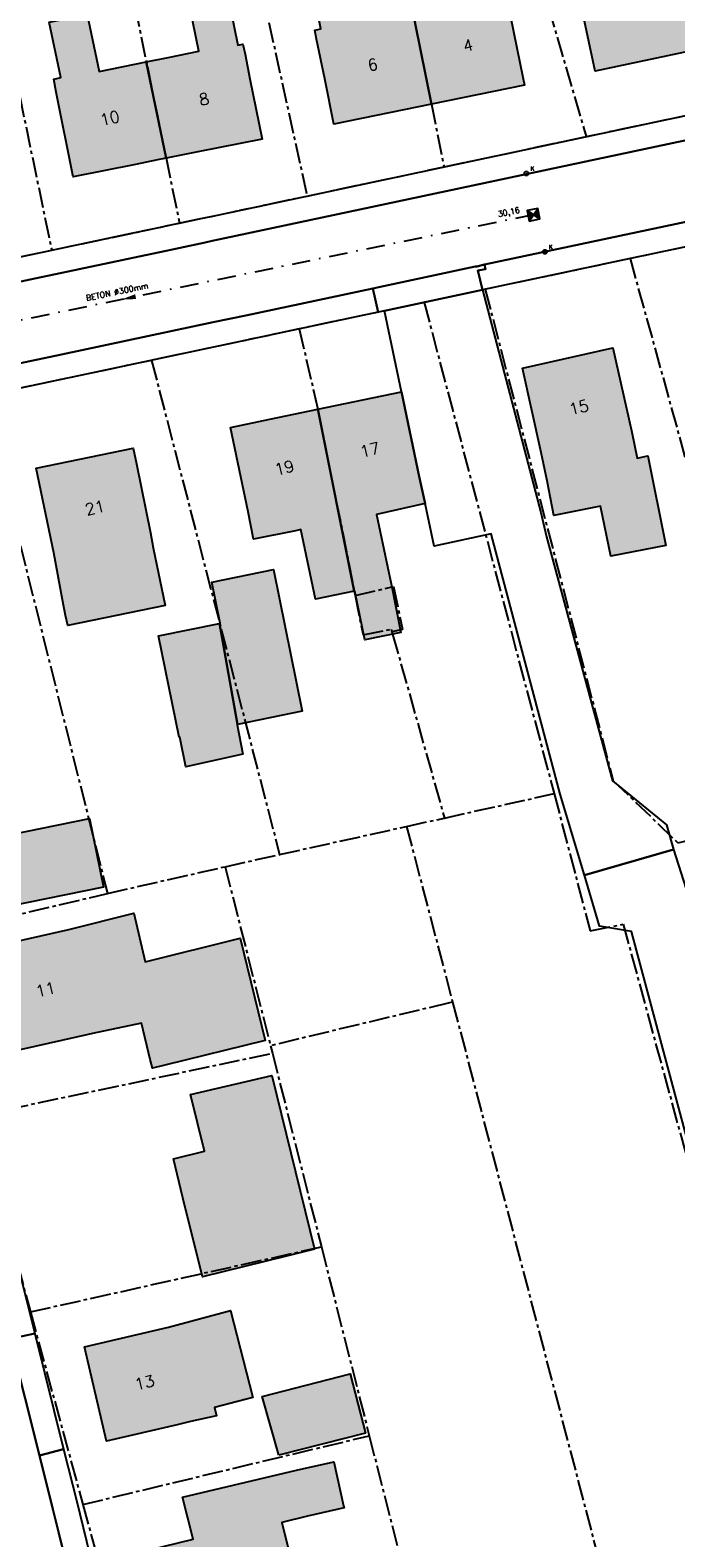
# Model space of a CAD drawing. Header units: metres. Extents: x 202952 to 203755, y 348959 to 349702.
# Tile 15 of 91: x 203051 to 203096, y 349399 to 349503. Entities that reach past the tile are written whole.
import ezdxf
from ezdxf.enums import TextEntityAlignment as Align

# ---------------------------------------------------------------- set-up
doc = ezdxf.new("R2010")
doc.units = ezdxf.units.M
doc.linetypes.add('1-200 CENTER', pattern=[4.28625, 2.8575, -0.47625, 0.47625, -0.47625])
doc.linetypes.add('1-200 DASHDOT', pattern=[2.54, 1.27, -0.635, 0, -0.635])
for name, color, linetype in [('PH-BEST-BEBOUWING', 1, 'Continuous'), ('PH-BEST-BEBOUWING-ARCERING', 254, 'Continuous'), ('PH-BEST-HUISNUMMER', 7, 'Continuous'), ('PH-BEST-KADASTRALE-GRENS', 240, '1-200 CENTER'), ('PH-BEST-KOLK', 8, 'Continuous'), ('PH-BEST-PUT-HANDHAVEN', 84, 'Continuous'), ('PH-BEST-RIO-HANDHAVEN-GEMENGD', 44, '1-200 DASHDOT'), ('PH-BEST-RIO-TEKST', 8, 'Continuous'), ('PH-BEST-RIO-TEKST-VLOEIVLAK', 8, 'Continuous'), ('PH-BEST-WEGDEEL', 254, 'Continuous')]:
    doc.layers.add(name, color=color, linetype=linetype)
doc.styles.add('ROMANS', font='romans.shx')

# ---------------------------------------------------------------- blocks, each defined once
blk = doc.blocks.new('*U35')
blk.add_circle((0, 0), 0.142)
at = {"ltscale": 0.05, "style": 'ROMANS'}
blk.add_text('K', height=0.3, dxfattribs=at).set_placement((0.28, 0.19))
blk = doc.blocks.new('*U12')
h = blk.add_hatch(color=256)
h.paths.add_polyline_path([(0, 0), (-0.375, 0.375), (-0.375, -0.375)])
h.paths.add_polyline_path([(0.375, 0.375), (0, 0), (0.375, -0.375)])
for p, q in [((-0.375, -0.375), (0.375, 0.375)), ((-0.375, 0.375), (0.375, -0.375))]:
    blk.add_line(p, q)
blk.add_lwpolyline([(-0.375, -0.375), (0.375, -0.375), (0.375, 0.375), (-0.375, 0.375)], close=True)
blk = doc.blocks.new('Materialisatie')
blk.add_solid([(-1.04, 0.17), (-1.04, -0.17), (0, 0)])
at = {"style": 'ROMANS'}
blk.add_attdef('MATERIALISATIE', (-2.63, 0.66), '', height=0.4, dxfattribs=at)

msp = doc.modelspace()

# ---------------------------------------------------------------- hatches: boundary and pattern name
at = {"layer": 'PH-BEST-BEBOUWING-ARCERING'}
for points in [[(203089.16, 349506.41), (203088.81, 349508.01), (203089.15, 349508.08), (203088.67, 349510.22), (203088.37, 349511.58), (203092.37, 349512.44), (203093.1, 349509.23), (203096.11, 349509.88), (203098.72, 349510.45), (203100.49, 349503.78), (203100.11, 349503.69), (203098.05, 349503.22), (203098.26, 349502.22), (203097.72, 349502.1), (203090.42, 349500.54)], [(203076.76, 349508.72), (203076.96, 349507.61), (203077.15, 349507.65), (203079.05, 349498.25), (203072.28, 349496.87), (203071.64, 349500), (203071.08, 349502.75), (203070.95, 349503.38), (203071.38, 349503.47), (203070.57, 349507.47), (203071.91, 349507.74), (203071.31, 349510.72), (203076.02, 349511.67), (203076.62, 349508.69)], [(203079.05, 349498.25), (203077.15, 349507.65), (203076.96, 349507.61), (203076.76, 349508.72), (203076.67, 349509.17), (203082.72, 349510.35), (203082.82, 349509.88), (203083.66, 349505.79), (203084.21, 349505.89), (203084.3, 349505.44), (203085.41, 349500), (203085.5, 349499.56)], [(203059.26, 349501.18), (203060.78, 349501.5), (203062.9, 349501.93), (203062.12, 349505.79), (203064.79, 349506.34), (203065.6, 349502.34), (203065.96, 349502.42), (203066.11, 349501.71), (203066.45, 349500), (203067.29, 349495.83), (203062.83, 349494.94), (203060.64, 349494.5)], [(203060.64, 349494.5), (203060.03, 349494.38), (203058.5, 349494.07), (203054.19, 349493.21), (203053.01, 349499.09), (203052.84, 349499.99), (203053.13, 349500.05), (203053.32, 349500.09), (203052.52, 349503.94), (203053.44, 349504.13), (203055.16, 349504.48), (203055.98, 349500.51), (203059.26, 349501.18)], [(203086.67, 349474.08), (203085.36, 349479.93), (203091.64, 349481.34), (203092.95, 349475.49), (203093.32, 349473.7), (203094.07, 349473.85), (203095.32, 349467.64), (203091.5, 349466.89), (203090.79, 349470.36), (203087.55, 349469.72), (203087.07, 349472.12)], [(203073.69, 349464.46), (203071.17, 349477.09), (203076.97, 349478.3), (203078.19, 349472.43), (203078.61, 349470.54), (203075.24, 349469.78), (203075.99, 349466.18), (203076.25, 349464.97), (203076.28, 349464.89), (203076.92, 349461.59), (203074.43, 349461.1), (203073.74, 349464.47)], [(203066.33, 349469.96), (203065.11, 349475.83), (203067.83, 349476.4), (203071.17, 349477.09), (203073.69, 349464.46), (203071, 349463.91), (203069.99, 349468.74), (203069.62, 349468.66), (203066.7, 349468.07)], [(203052.84, 349467.12), (203051.62, 349472.99), (203058.34, 349474.39), (203058.57, 349473.3), (203059.56, 349468.52), (203059.73, 349467.47), (203060.57, 349463.47), (203053.81, 349462.08), (203053.66, 349462.79), (203053.45, 349463.86)], [(203064.33, 349462.22), (203064.39, 349462.24), (203063.81, 349465.1), (203068.08, 349465.96), (203070.07, 349456.15), (203065.59, 349455.21)], [(203065.59, 349455.21), (203065.56, 349455.2), (203065.96, 349453.15), (203062, 349452.29), (203061.59, 349454.34), (203061.54, 349454.33), (203060.11, 349461.37), (203064.33, 349462.22)], [(203048.73, 349447.36), (203055.31, 349448.7), (203056.28, 349443.93), (203049.7, 349442.6)], [(203055.52, 349433.79), (203055.23, 349433.72), (203049.67, 349432.46), (203048.79, 349436.32), (203048.03, 349439.67), (203053.88, 349441), (203058.4, 349442.12), (203059.18, 349438.75), (203065.77, 349440.39), (203067.5, 349433.3), (203060.55, 349431.59), (203059.68, 349431.37), (203059.53, 349431.99), (203058.92, 349434.51)], [(203068.98, 349418.33), (203063.15, 349416.9), (203061.8, 349422.39), (203061.14, 349425.08), (203063.3, 349425.61), (203062.33, 349429.56), (203067.98, 349430.88), (203070.94, 349418.81)], [(203061.39, 349406.64), (203056.49, 349405.5), (203054.97, 349412.05), (203060.81, 349413.41), (203065.11, 349414.56), (203066.66, 349408.52), (203063.99, 349407.84), (203064.14, 349407.27), (203062.33, 349406.86)], [(203068.45, 349404.53), (203067.31, 349408.61), (203073.41, 349410.17), (203074.46, 349406.06)], [(203059.55, 349393.16), (203058.43, 349397.7), (203062.5, 349398.71), (203061.78, 349401.62), (203069.68, 349403.48), (203072.27, 349404.06), (203072.94, 349401.02), (203072.98, 349400.88), (203070.45, 349400.31), (203068.66, 349399.85), (203069.71, 349395.65)]]:
    msp.add_hatch(color=256, dxfattribs=at).paths.add_polyline_path(points)

# ---------------------------------------------------------------- linework, layer by layer
at = {"layer": 'PH-BEST-BEBOUWING'}
for points in [[(203089.16, 349506.41), (203088.81, 349508.01), (203089.15, 349508.08), (203088.67, 349510.22), (203088.37, 349511.58), (203092.37, 349512.44), (203093.1, 349509.23), (203096.11, 349509.88), (203098.72, 349510.45), (203100.49, 349503.78), (203100.11, 349503.69), (203098.05, 349503.22), (203098.26, 349502.22), (203097.72, 349502.1), (203090.42, 349500.54), (203089.16, 349506.41)], [(203076.76, 349508.72), (203076.96, 349507.61), (203077.15, 349507.65), (203079.05, 349498.25), (203072.28, 349496.87), (203071.64, 349500), (203071.08, 349502.75), (203070.95, 349503.38), (203071.38, 349503.47), (203070.57, 349507.47), (203071.91, 349507.74), (203071.31, 349510.72), (203076.02, 349511.67), (203076.62, 349508.69), (203076.76, 349508.72)], [(203079.05, 349498.25), (203077.15, 349507.65), (203076.96, 349507.61), (203076.76, 349508.72), (203076.67, 349509.17), (203082.72, 349510.35), (203082.82, 349509.88), (203083.66, 349505.79), (203084.21, 349505.89), (203084.3, 349505.44), (203085.41, 349500), (203085.5, 349499.56), (203079.05, 349498.25)], [(203059.26, 349501.18), (203060.78, 349501.5), (203062.9, 349501.93), (203062.12, 349505.79), (203064.79, 349506.34), (203065.6, 349502.34), (203065.96, 349502.42), (203066.11, 349501.71), (203066.45, 349500), (203067.29, 349495.83), (203062.83, 349494.94), (203060.64, 349494.5), (203059.26, 349501.18)], [(203060.64, 349494.5), (203060.03, 349494.38), (203058.5, 349494.07), (203054.19, 349493.21), (203053.01, 349499.09), (203052.84, 349499.99), (203053.13, 349500.05), (203053.32, 349500.09), (203052.52, 349503.94), (203053.44, 349504.13), (203055.16, 349504.48), (203055.98, 349500.51), (203059.26, 349501.18), (203060.64, 349494.5)], [(203086.67, 349474.08), (203085.36, 349479.93), (203091.64, 349481.34), (203092.95, 349475.49), (203093.32, 349473.7), (203094.07, 349473.85), (203095.32, 349467.64), (203091.5, 349466.89), (203090.79, 349470.36), (203087.55, 349469.72), (203087.07, 349472.12), (203086.67, 349474.08)], [(203073.69, 349464.46), (203071.17, 349477.09), (203076.97, 349478.3), (203078.19, 349472.43), (203078.61, 349470.54), (203075.24, 349469.78), (203075.99, 349466.18), (203076.25, 349464.97), (203076.28, 349464.89), (203076.92, 349461.59), (203074.43, 349461.1), (203073.74, 349464.47), (203073.69, 349464.46)], [(203066.33, 349469.96), (203065.11, 349475.83), (203067.83, 349476.4), (203071.17, 349477.09), (203073.69, 349464.46), (203071, 349463.91), (203069.99, 349468.74), (203069.62, 349468.66), (203066.7, 349468.07), (203066.33, 349469.96)], [(203052.84, 349467.12), (203051.62, 349472.99), (203058.34, 349474.39), (203058.57, 349473.3), (203059.56, 349468.52), (203059.73, 349467.47), (203060.57, 349463.47), (203053.81, 349462.08), (203053.66, 349462.79), (203053.45, 349463.86), (203052.84, 349467.12)], [(203064.33, 349462.22), (203064.39, 349462.24), (203063.81, 349465.1), (203068.08, 349465.96), (203070.07, 349456.15), (203065.59, 349455.21), (203064.33, 349462.22)], [(203065.59, 349455.21), (203065.56, 349455.2), (203065.96, 349453.15), (203062, 349452.29), (203061.59, 349454.34), (203061.54, 349454.33), (203060.11, 349461.37), (203064.33, 349462.22), (203065.59, 349455.21)], [(203048.73, 349447.36), (203055.31, 349448.7), (203056.28, 349443.93), (203049.7, 349442.6), (203048.73, 349447.36)], [(203055.52, 349433.79), (203055.23, 349433.72), (203049.67, 349432.46), (203048.79, 349436.32), (203048.03, 349439.67), (203053.88, 349441), (203058.4, 349442.12), (203059.18, 349438.75), (203065.77, 349440.39), (203067.5, 349433.3), (203060.55, 349431.59), (203059.68, 349431.37), (203059.53, 349431.99), (203058.92, 349434.51), (203055.52, 349433.79)], [(203068.98, 349418.33), (203063.15, 349416.9), (203061.8, 349422.39), (203061.14, 349425.08), (203063.3, 349425.61), (203062.33, 349429.56), (203067.98, 349430.88), (203070.94, 349418.81), (203068.98, 349418.33)], [(203061.39, 349406.64), (203056.49, 349405.5), (203054.97, 349412.05), (203060.81, 349413.41), (203065.11, 349414.56), (203066.66, 349408.52), (203063.99, 349407.84), (203064.14, 349407.27), (203062.33, 349406.86), (203061.39, 349406.64)], [(203068.45, 349404.53), (203067.31, 349408.61), (203073.41, 349410.17), (203074.46, 349406.06), (203068.45, 349404.53)], [(203059.55, 349393.16), (203058.43, 349397.7), (203062.5, 349398.71), (203061.78, 349401.62), (203069.68, 349403.48), (203072.27, 349404.06), (203072.94, 349401.02), (203072.98, 349400.88), (203070.45, 349400.31), (203068.66, 349399.85), (203069.71, 349395.65), (203059.55, 349393.16)]]:
    msp.add_lwpolyline(points, close=True, dxfattribs=at)
at = {"layer": 'PH-BEST-KADASTRALE-GRENS', "ltscale": 0.5}
for p, q in [((203063.61, 349522.76), (203070.42, 349491.88)), ((203046.09, 349519.75), (203052.7, 349488.12)), ((203083.58, 349517.31), (203089.78, 349496)), ((203089.78, 349496), (203101.88, 349498.56)), ((203079.92, 349493.9), (203089.78, 349496)), ((203070.42, 349491.88), (203079.92, 349493.9)), ((203061.56, 349490), (203070.42, 349491.88)), ((203052.7, 349488.12), (203061.56, 349490)), ((203107.73, 349490.7), (203092.83, 349487.54)), ((203043.67, 349486.2), (203052.7, 349488.12)), ((203092.83, 349487.54), (203082.78, 349485.4)), ((203092.83, 349487.54), (203103.59, 349448.68)), ((203082.78, 349485.4), (203078.54, 349484.5)), ((203078.54, 349484.5), (203069.87, 349482.66)), ((203078.54, 349484.5), (203087.56, 349450.42)), ((203069.87, 349482.66), (203059.62, 349480.48)), ((203059.62, 349480.48), (203047.92, 349478)), ((203059.62, 349480.48), (203068.51, 349446.2)), ((203047.92, 349478), (203056.56, 349443.5)), ((203073.69, 349464.46), (203073.75, 349464.16)), ((203076.3, 349461.64), (203076.35, 349461.49)), ((203076.35, 349461.49), (203079.95, 349448.73)), ((203079.95, 349448.73), (203087.56, 349450.42)), ((203077.32, 349448.15), (203079.95, 349448.73)), ((203068.51, 349446.2), (203077.32, 349448.15)), ((203077.32, 349448.15), (203080.52, 349435.96)), ((203064.73, 349445.35), (203068.51, 349446.2)), ((203056.56, 349443.5), (203064.73, 349445.35)), ((203064.73, 349445.35), (203067.88, 349432.93)), ((203044.88, 349440.73), (203056.56, 349443.5)), ((203080.52, 349435.96), (203091.49, 349394.12)), ((203067.88, 349432.93), (203068.01, 349432.41)), ((203047.56, 349428.08), (203068.01, 349432.41)), ((203068.01, 349432.41), (203071.41, 349418.98)), ((203047.56, 349428.08), (203051.21, 349414.47)), ((203051.21, 349414.47), (203071.41, 349418.98)), ((203071.41, 349418.98), (203074.73, 349405.88)), ((203051.21, 349414.47), (203054.85, 349401.11)), ((203054.85, 349401.11), (203074.73, 349405.88)), ((203074.73, 349405.88), (203076.89, 349397.41)), ((203054.85, 349401.11), (203057.2, 349392.58))]:
    msp.add_line(p, q, dxfattribs=at)
for points in [[(203072.65, 349524.55), (203076.93, 349508.76), (203079.92, 349493.9)], [(203055.04, 349521.05), (203055.55, 349517.52), (203058.47, 349505.03), (203061.56, 349490)], [(203082.78, 349485.4), (203091.66, 349451.32), (203096.15, 349447.02), (203100.62, 349448.02)], [(203069.87, 349482.66), (203071.19, 349477.01), (203073.69, 349464.46)], [(203073.75, 349464.16), (203076.42, 349464.79), (203077.04, 349461.8), (203076.3, 349461.64)], [(203073.75, 349464.16), (203074.3, 349461.44), (203076.25, 349461.82), (203076.3, 349461.64)], [(203087.56, 349450.42), (203090.06, 349440.91), (203092.35, 349441.37), (203104.33, 349397.48)], [(203080.52, 349435.96), (203080.29, 349435.9), (203074.02, 349434.41), (203067.88, 349432.93)]]:
    msp.add_lwpolyline(points, dxfattribs=at)
at = {"layer": 'PH-BEST-RIO-HANDHAVEN-GEMENGD'}
msp.add_line((203086.13, 349490.58), (203028.87, 349478.8), dxfattribs=at)
at = {"layer": 'PH-BEST-WEGDEEL'}
for points in [[(203042.79, 349486.01), (203058.24, 349489.3), (203059.28, 349489.52), (203062.05, 349490.11), (203062.81, 349490.27), (203064.2, 349490.56), (203101.71, 349498.53)], [(203103.27, 349497.13), (203064.7, 349488.95), (203063.83, 349488.76), (203063.35, 349488.66), (203061.6, 349488.29), (203060.95, 349488.15), (203051.2, 349486.08), (203038.61, 349483.41)], [(203104.69, 349491.77), (203082.73, 349487.12), (203082.19, 349487), (203082.09, 349486.98), (203078.64, 349486.25), (203075.4, 349485.56), (203074.98, 349485.47), (203066.16, 349483.6), (203063.89, 349483.12), (203053.37, 349480.89), (203039.87, 349478.03), (203038.61, 349483.41), (203038.61, 349483.41), (203051.2, 349486.08), (203060.95, 349488.15), (203061.6, 349488.29), (203063.35, 349488.66), (203063.83, 349488.76), (203064.7, 349488.95), (203103.27, 349497.13)], [(203039.87, 349478.03), (203053.37, 349480.89), (203063.89, 349483.12), (203066.16, 349483.6), (203074.98, 349485.47), (203074.98, 349485.47), (203075.35, 349483.83), (203066.54, 349481.96), (203062.83, 349481.17), (203045.6, 349477.51)], [(203117.27, 349403.56), (203116.09, 349403.23), (203114.26, 349402.9), (203111.33, 349402.39), (203108.02, 349403.33), (203105.07, 349406.58), (203103.67, 349409.34), (203102.41, 349412.74), (203099.69, 349415.65), (203092.93, 349440.86), (203090.72, 349441.22), (203089.66, 349444.76), (203095.84, 349446.54), (203103.87, 349421.42), (203104.51, 349420.29), (203105.61, 349419.19), (203110.03, 349420.1), (203117.37, 349415.73)], [(203049.82, 349412.59), (203051.84, 349404.51), (203051.84, 349404.51), (203052.77, 349400.78), (203053.18, 349399.11), (203053.89, 349396.29)]]:
    msp.add_lwpolyline(points, dxfattribs=at)
for points in [[(203082.6, 349485.36), (203082.26, 349486.71), (203082.8, 349486.8), (203082.73, 349487.12), (203104.69, 349491.77), (203108.79, 349492.64), (203114.73, 349493.9), (203124.68, 349496.01), (203126.09, 349496.32), (203126.12, 349496.17), (203126.38, 349494.66), (203120.1, 349493.33), (203110.59, 349491.31), (203104.02, 349489.91), (203082.6, 349485.36)], [(203082.6, 349485.36), (203075.78, 349483.92), (203075.35, 349483.83), (203074.98, 349485.47), (203075.4, 349485.56), (203078.64, 349486.25), (203082.09, 349486.98), (203082.19, 349487), (203082.73, 349487.12), (203082.8, 349486.8), (203082.26, 349486.71), (203082.6, 349485.36)], [(203089.66, 349444.76), (203087.97, 349450.39), (203083.51, 349467.21), (203083.2, 349468.44), (203079.23, 349467.6), (203078.61, 349470.54), (203078.19, 349472.43), (203076.97, 349478.3), (203075.78, 349483.92), (203082.6, 349485.36), (203086.64, 349469.92), (203087.04, 349468.23), (203091.61, 349451.3), (203095.35, 349448.25), (203095.84, 349446.54), (203089.66, 349444.76)], [(203048.51, 349417.83), (203050.23, 349418.14), (203051.53, 349412.97), (203049.82, 349412.59), (203048.51, 349417.83)], [(203049.82, 349412.59), (203051.53, 349412.97), (203053.52, 349404.95), (203051.84, 349404.51), (203049.82, 349412.59)], [(203054.45, 349401.22), (203054.64, 349400.46), (203055.58, 349396.68), (203053.89, 349396.29), (203053.18, 349399.11), (203052.77, 349400.78), (203051.84, 349404.51), (203053.52, 349404.95), (203054.45, 349401.22)]]:
    msp.add_lwpolyline(points, close=True, dxfattribs=at)

# ---------------------------------------------------------------- block references
at = {"layer": 'PH-BEST-KOLK'}
for p in [(203085.64, 349493.44), (203086.92, 349488.01)]:
    msp.add_blockref('*U35', p, dxfattribs=at)
at = {"layer": 'PH-BEST-PUT-HANDHAVEN', "rotation": 11.62516372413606}
msp.add_blockref('*U12', (203086.13, 349490.58), dxfattribs=at)
at = {"layer": 'PH-BEST-RIO-TEKST'}
ref = msp.add_blockref('Materialisatie', (203057.5, 349484.69), dxfattribs=dict(at, rotation=191.6251637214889))
ref.add_attrib('MATERIALISATIE', 'BETON %%c300mm ', (203055.12, 349484.6), dxfattribs={"layer": '0', "height": 0.4, "rotation": 11.6252, "style": 'ROMANS'})

# ---------------------------------------------------------------- texts
at = {"layer": 'PH-BEST-HUISNUMMER', "style": 'ROMANS'}
for s, p in [('4', (203081.58, 349502.33)), ('6', (203074.97, 349500.99)), ('8', (203063.27, 349498.6)), ('10', (203056.72, 349497.28)), ('15', (203089.27, 349477.22)), ('17', (203074.77, 349474.27)), ('19', (203068.84, 349473.03)), ('21', (203055.69, 349470.26)), ('11', (203052.26, 349436.84)), ('13', (203059.14, 349409.57))]:
    msp.add_text(s, height=0.8, rotation=13.5, dxfattribs=at).set_placement(p, align=Align.MIDDLE_CENTER)
at = {"layer": 'PH-BEST-RIO-TEKST-VLOEIVLAK', "style": 'ROMANS'}
msp.add_text('30,16', height=0.4, rotation=11.6252, dxfattribs=at).set_placement((203084.41, 349490.77), align=Align.MIDDLE_CENTER)

doc.saveas('drawing.dxf')
